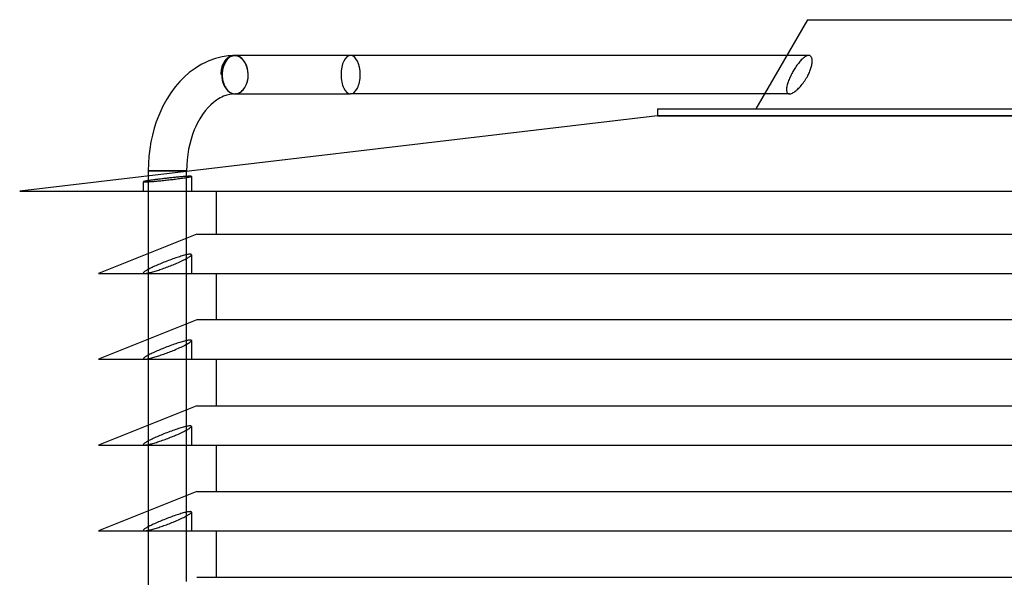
# Model space of a CAD drawing. Header units: millimetres. Extents: x -213 to 205, y -229 to 0.
# Tile 2 of 3: x -205 to 0, y -116 to 0. Entities that reach past the tile are written whole.
import ezdxf

# ---------------------------------------------------------------- set-up
doc = ezdxf.new("R2010")
doc.units = ezdxf.units.MM
doc.layers.add('HIDDEN', color=7, linetype='Continuous')
doc.layers.add('THICK', color=7, linetype='Continuous')

msp = doc.modelspace()

# ---------------------------------------------------------------- linework, layer by layer
at = {"layer": 'HIDDEN'}
for p, q in [((-161.9, -8.13), (-162.02, -8.25)), ((-161.78, -8.02), (-161.9, -8.13)), ((-161.9, -8.25), (-161.78, -8.13)), ((-161.66, -7.93), (-161.78, -8.02)), ((-161.78, -8.13), (-161.66, -8.03)), ((-161.59, -8.08), (-161.72, -8.21)), ((-161.54, -7.84), (-161.66, -7.93)), ((-161.66, -8.03), (-161.54, -7.93)), ((-161.44, -7.95), (-161.59, -8.08)), ((-161.42, -7.76), (-161.54, -7.84)), ((-161.54, -7.93), (-161.42, -7.84)), ((-161.29, -7.83), (-161.44, -7.95)), ((-161.29, -7.69), (-161.42, -7.76)), ((-161.42, -7.84), (-161.29, -7.76)), ((-161.15, -7.63), (-161.29, -7.69)), ((-161.29, -7.76), (-161.16, -7.69)), ((-161.18, -7.76), (-161.29, -7.83)), ((-161.07, -7.7), (-161.18, -7.76)), ((-161.16, -7.69), (-161.02, -7.63)), ((-161.01, -7.57), (-161.15, -7.63)), ((-160.96, -7.65), (-161.07, -7.7)), ((-161.02, -7.63), (-160.88, -7.57)), ((-160.87, -7.53), (-161.01, -7.57)), ((-160.84, -7.6), (-160.96, -7.65)), ((-160.88, -7.57), (-160.74, -7.53)), ((-160.73, -7.5), (-160.87, -7.53)), ((-160.71, -7.56), (-160.84, -7.6)), ((-160.74, -7.53), (-160.59, -7.5)), ((-160.59, -7.48), (-160.73, -7.5)), ((-160.59, -7.52), (-160.71, -7.56)), ((-160.45, -7.46), (-160.59, -7.48)), ((-160.59, -7.5), (-160.45, -7.48)), ((-160.47, -7.49), (-160.59, -7.52)), ((-160.34, -7.48), (-160.47, -7.49)), ((-160.45, -7.48), (-160.31, -7.46)), ((-160.44, -7.46), (-160.45, -7.46)), ((-160.43, -7.46), (-160.44, -7.46)), ((-160.42, -7.46), (-160.43, -7.46)), ((-160.41, -7.46), (-160.42, -7.46)), ((-160.4, -7.46), (-160.41, -7.46)), ((-160.39, -7.46), (-160.4, -7.46)), ((-160.22, -7.46), (-160.34, -7.48)), ((-160.3, -7.46), (-160.31, -7.46)), ((-160.31, -7.46), (-160.31, -7.46)), ((-160.31, -7.46), (-160.3, -7.46)), ((-160.29, -7.46), (-160.3, -7.46)), ((-160.3, -7.46), (-160.3, -7.46)), ((-160.3, -7.46), (-160.3, -7.46)), ((-160.3, -7.46), (-160.28, -7.46)), ((-160.28, -7.46), (-160.29, -7.46)), ((-160.29, -7.46), (-160.29, -7.46)), ((-160.29, -7.46), (-160.29, -7.46)), ((-160.27, -7.46), (-160.28, -7.46)), ((-160.28, -7.46), (-160.28, -7.46)), ((-160.28, -7.46), (-160.28, -7.46)), ((-160.28, -7.46), (-160.27, -7.46)), ((-160.26, -7.46), (-160.27, -7.46)), ((-160.27, -7.46), (-160.27, -7.46)), ((-160.27, -7.46), (-160.27, -7.46)), ((-160.27, -7.46), (-160.27, -7.46)), ((-160.27, -7.46), (-160.25, -7.46)), ((-160.25, -7.46), (-160.26, -7.46)), ((-160.26, -7.46), (-160.26, -7.46)), ((-160.26, -7.46), (-160.26, -7.46)), ((-160.24, -7.46), (-160.25, -7.46)), ((-160.25, -7.46), (-160.25, -7.46)), ((-160.25, -7.46), (-160.25, -7.46)), ((-160.25, -7.46), (-160.25, -7.46)), ((-160.25, -7.46), (-160.25, -7.46)), ((-160.25, -7.46), (-160.24, -7.46)), ((-160.25, -7.46), (-160.25, -7.46)), ((-160.25, -7.46), (-160.25, -7.46)), ((-160.25, -7.46), (-160.25, -7.46)), ((-160.25, -7.46), (-160.24, -7.46)), ((-160.24, -7.46), (-160.24, -7.46)), ((-160.24, -7.46), (-160.24, -7.46)), ((-160.24, -7.46), (-160.24, -7.46)), ((-160.24, -7.46), (-160.23, -7.46)), ((-160.24, -7.46), (-160.24, -7.46)), ((-160.24, -7.46), (-160.24, -7.46)), ((-160.24, -7.46), (-160.24, -7.46)), ((-160.24, -7.46), (-160.24, -7.46)), ((-160.24, -7.46), (-160.24, -7.46)), ((-160.24, -7.46), (-160.24, -7.46)), ((-160.23, -7.46), (-160.21, -7.46)), ((-160.1, -7.46), (-160.22, -7.46)), ((-160.21, -7.46), (-160.2, -7.46)), ((-160.2, -7.46), (-160.19, -7.46)), ((-160.19, -7.46), (-160.18, -7.46)), ((-160.18, -7.46), (-160.17, -7.46)), ((-160.17, -7.46), (-160.15, -7.46)), ((-160.15, -7.46), (-160.14, -7.46)), ((-160.14, -7.46), (-160.14, -7.46)), ((-160.14, -7.46), (-160.14, -7.46)), ((-160.14, -7.46), (-160.14, -7.46)), ((-160.14, -7.46), (-160.13, -7.46)), ((-160.13, -7.46), (-160.14, -7.46)), ((-160.14, -7.46), (-160.14, -7.46)), ((-160.13, -7.46), (-160.13, -7.46)), ((-160.13, -7.46), (-160.12, -7.46)), ((-160.13, -7.46), (-160.13, -7.46)), ((-160.13, -7.46), (-160.13, -7.46)), ((-160.12, -7.46), (-160.13, -7.46)), ((-160.13, -7.46), (-160.13, -7.46)), ((-160.12, -7.46), (-160.12, -7.46)), ((-160.12, -7.46), (-160.12, -7.46)), ((-160.12, -7.46), (-160.12, -7.46)), ((-160.12, -7.46), (-160.11, -7.46)), ((-160.11, -7.46), (-160.12, -7.46)), ((-160.11, -7.46), (-160.11, -7.46)), ((-160.11, -7.46), (-160.11, -7.46)), ((-160.11, -7.46), (-160.11, -7.46)), ((-160.11, -7.46), (-160.1, -7.46)), ((-160.11, -7.46), (-160.11, -7.46)), ((-40.72, -7.46), (-45.31, -7.46)), ((-41.96, -8.11), (-42.11, -8.25)), ((-41.81, -7.98), (-41.96, -8.11)), ((-41.66, -7.86), (-41.81, -7.98)), ((-41.51, -7.75), (-41.66, -7.86)), ((-41.37, -7.66), (-41.51, -7.75)), ((-41.22, -7.59), (-41.37, -7.66)), ((-41.09, -7.53), (-41.22, -7.59)), ((-40.96, -7.49), (-41.09, -7.53)), ((-40.84, -7.47), (-40.96, -7.49)), ((-40.72, -7.46), (-40.84, -7.47)), ((-40.62, -7.47), (-40.72, -7.46)), ((-40.52, -7.49), (-40.62, -7.47)), ((-40.43, -7.53), (-40.52, -7.49)), ((-40.34, -7.59), (-40.43, -7.53)), ((-40.26, -7.66), (-40.34, -7.59)), ((-40.19, -7.75), (-40.26, -7.66)), ((-40.13, -7.85), (-40.19, -7.75)), ((-40.09, -7.97), (-40.13, -7.85)), ((-40.05, -8.09), (-40.09, -7.97)), ((-40.02, -8.23), (-40.05, -8.09)), ((-162.98, -10.18), (-163.01, -10.37)), ((-162.93, -9.99), (-162.98, -10.18)), ((-162.95, -10.38), (-162.9, -10.19)), ((-162.88, -9.8), (-162.93, -9.99)), ((-162.9, -10.19), (-162.85, -9.99)), ((-162.82, -9.61), (-162.88, -9.8)), ((-162.85, -9.99), (-162.79, -9.8)), ((-162.75, -9.43), (-162.82, -9.61)), ((-162.79, -9.8), (-162.73, -9.62)), ((-162.68, -9.26), (-162.75, -9.43)), ((-162.7, -10.21), (-162.75, -10.46)), ((-162.73, -9.62), (-162.66, -9.44)), ((-162.64, -9.97), (-162.7, -10.21)), ((-162.6, -9.1), (-162.68, -9.26)), ((-162.66, -9.44), (-162.58, -9.27)), ((-162.58, -9.74), (-162.64, -9.97)), ((-162.52, -8.95), (-162.6, -9.1)), ((-162.58, -9.27), (-162.5, -9.11)), ((-162.5, -9.53), (-162.58, -9.74)), ((-162.44, -8.8), (-162.52, -8.95)), ((-162.5, -9.11), (-162.42, -8.96)), ((-162.42, -9.31), (-162.5, -9.53)), ((-162.34, -8.65), (-162.44, -8.8)), ((-162.42, -8.96), (-162.33, -8.8)), ((-162.32, -9.1), (-162.42, -9.31)), ((-162.24, -8.51), (-162.34, -8.65)), ((-162.33, -8.8), (-162.23, -8.66)), ((-162.22, -8.9), (-162.32, -9.1)), ((-162.13, -8.37), (-162.24, -8.51)), ((-162.23, -8.66), (-162.13, -8.51)), ((-162.1, -8.71), (-162.22, -8.9)), ((-162.02, -8.25), (-162.13, -8.37)), ((-162.13, -8.51), (-162.01, -8.38)), ((-161.98, -8.53), (-162.1, -8.71)), ((-162.01, -8.38), (-161.9, -8.25)), ((-161.85, -8.36), (-161.98, -8.53)), ((-161.72, -8.21), (-161.85, -8.36)), ((-43.61, -10.15), (-43.74, -10.37)), ((-43.46, -9.93), (-43.61, -10.15)), ((-43.32, -9.71), (-43.46, -9.93)), ((-43.17, -9.5), (-43.32, -9.71)), ((-43.02, -9.3), (-43.17, -9.5)), ((-42.87, -9.1), (-43.02, -9.3)), ((-42.72, -8.91), (-42.87, -9.1)), ((-42.56, -8.73), (-42.72, -8.91)), ((-42.41, -8.56), (-42.56, -8.73)), ((-42.26, -8.4), (-42.41, -8.56)), ((-42.11, -8.25), (-42.26, -8.4)), ((-40.33, -10.31), (-40.25, -10.09)), ((-40.25, -10.09), (-40.19, -9.87)), ((-40.19, -9.87), (-40.13, -9.66)), ((-40.13, -9.66), (-40.09, -9.45)), ((-40.09, -9.45), (-40.05, -9.25)), ((-40.05, -9.25), (-40.02, -9.06)), ((-40, -8.38), (-40.02, -8.23)), ((-40.02, -9.06), (-40, -8.88)), ((-39.99, -8.54), (-40, -8.38)), ((-40, -8.88), (-39.99, -8.7)), ((-39.99, -8.7), (-39.99, -8.54)), ((-163.08, -10.96), (-163.09, -11.16)), ((-163.09, -11.16), (-163.09, -11.36)), ((-163.09, -11.36), (-163.07, -11.37)), ((-163.07, -10.75), (-163.08, -10.96)), ((-163.04, -10.56), (-163.07, -10.75)), ((-163.07, -11.37), (-163.06, -11.17)), ((-163.06, -11.17), (-163.04, -10.96)), ((-163.01, -10.37), (-163.04, -10.56)), ((-163.04, -10.96), (-163.01, -10.76)), ((-163.01, -10.76), (-162.98, -10.57)), ((-162.98, -10.57), (-162.95, -10.38)), ((-162.83, -11.22), (-162.84, -11.46)), ((-162.84, -11.46), (-162.83, -11.7)), ((-162.82, -10.96), (-162.83, -11.22)), ((-162.83, -11.7), (-162.82, -11.96)), ((-162.79, -10.71), (-162.82, -10.96)), ((-162.82, -11.96), (-162.79, -12.21)), ((-162.75, -10.46), (-162.79, -10.71)), ((-162.79, -12.21), (-162.75, -12.46)), ((-44.7, -12.2), (-44.81, -12.45)), ((-44.59, -11.96), (-44.7, -12.2)), ((-44.47, -11.71), (-44.59, -11.96)), ((-44.35, -11.46), (-44.47, -11.71)), ((-44.24, -11.24), (-44.35, -11.46)), ((-44.12, -11.03), (-44.24, -11.24)), ((-44, -10.81), (-44.12, -11.03)), ((-43.88, -10.59), (-44, -10.81)), ((-43.74, -10.37), (-43.88, -10.59)), ((-41.39, -12.47), (-41.23, -12.21)), ((-41.23, -12.21), (-41.08, -11.96)), ((-41.08, -11.96), (-40.94, -11.71)), ((-40.94, -11.71), (-40.81, -11.46)), ((-40.81, -11.45), (-40.8, -11.44)), ((-40.81, -11.46), (-40.81, -11.45)), ((-40.81, -11.45), (-40.81, -11.45)), ((-40.8, -11.43), (-40.79, -11.42)), ((-40.8, -11.44), (-40.8, -11.43)), ((-40.8, -11.43), (-40.8, -11.43)), ((-40.79, -11.42), (-40.69, -11.2)), ((-40.69, -11.2), (-40.59, -10.98)), ((-40.59, -10.98), (-40.5, -10.76)), ((-40.5, -10.76), (-40.41, -10.53)), ((-40.41, -10.53), (-40.33, -10.31)), ((-162.75, -12.46), (-162.7, -12.71)), ((-162.7, -12.71), (-162.64, -12.95)), ((-162.64, -12.95), (-162.58, -13.18)), ((-162.58, -13.18), (-162.5, -13.39)), ((-162.5, -13.39), (-162.42, -13.61)), ((-162.42, -13.61), (-162.32, -13.82)), ((-162.32, -13.82), (-162.22, -14.02)), ((-162.22, -14.02), (-162.1, -14.21)), ((-162.1, -14.21), (-161.98, -14.39)), ((-45.32, -14.2), (-45.34, -14.38)), ((-45.29, -14.01), (-45.32, -14.2)), ((-45.25, -13.82), (-45.29, -14.01)), ((-45.2, -13.61), (-45.25, -13.82)), ((-45.14, -13.39), (-45.2, -13.61)), ((-45.07, -13.17), (-45.14, -13.39)), ((-44.99, -12.93), (-45.07, -13.17)), ((-44.9, -12.69), (-44.99, -12.93)), ((-44.81, -12.45), (-44.9, -12.69)), ((-43.01, -14.47), (-42.82, -14.29)), ((-42.82, -14.29), (-42.64, -14.1)), ((-42.64, -14.1), (-42.45, -13.89)), ((-42.45, -13.89), (-42.26, -13.68)), ((-42.26, -13.68), (-42.08, -13.45)), ((-42.08, -13.45), (-41.9, -13.21)), ((-41.9, -13.21), (-41.72, -12.97)), ((-41.72, -12.97), (-41.55, -12.72)), ((-41.55, -12.72), (-41.39, -12.47)), ((-161.98, -14.39), (-161.85, -14.56)), ((-161.85, -14.56), (-161.72, -14.71)), ((-161.72, -14.71), (-161.59, -14.84)), ((-161.59, -14.84), (-161.44, -14.97)), ((-161.44, -14.97), (-161.29, -15.09)), ((-161.29, -15.09), (-161.18, -15.16)), ((-161.18, -15.16), (-161.07, -15.22)), ((-161.07, -15.22), (-160.96, -15.27)), ((-160.96, -15.27), (-160.84, -15.32)), ((-160.84, -15.32), (-160.71, -15.36)), ((-160.71, -15.36), (-160.59, -15.4)), ((-160.59, -15.4), (-160.47, -15.43)), ((-160.47, -15.43), (-160.34, -15.44)), ((-160.34, -15.44), (-160.22, -15.46)), ((-160.22, -15.46), (-160.1, -15.46)), ((-160.11, -15.46), (-160.12, -15.46)), ((-160.1, -15.46), (-160.11, -15.46)), ((-160.11, -15.46), (-160.11, -15.46)), ((-160.11, -15.46), (-160.11, -15.46)), ((-160.11, -15.46), (-160.11, -15.46)), ((-160.11, -15.46), (-160.11, -15.46)), ((-44.73, -15.46), (-49.93, -15.46)), ((-45.34, -14.38), (-45.35, -14.55)), ((-45.35, -14.55), (-45.35, -14.71)), ((-45.35, -14.71), (-45.33, -14.86)), ((-45.33, -14.86), (-45.3, -14.99)), ((-45.3, -14.99), (-45.26, -15.12)), ((-45.26, -15.12), (-45.2, -15.22)), ((-45.2, -15.22), (-45.14, -15.31)), ((-45.14, -15.31), (-45.05, -15.37)), ((-45.05, -15.37), (-44.96, -15.42)), ((-44.96, -15.42), (-44.85, -15.45)), ((-44.85, -15.45), (-44.73, -15.46)), ((-44.73, -15.46), (-44.6, -15.45)), ((-44.6, -15.45), (-44.45, -15.42)), ((-44.45, -15.42), (-44.3, -15.37)), ((-44.3, -15.37), (-44.13, -15.29)), ((-44.13, -15.29), (-43.95, -15.2)), ((-43.95, -15.2), (-43.77, -15.09)), ((-43.77, -15.09), (-43.58, -14.95)), ((-43.58, -14.95), (-43.39, -14.81)), ((-43.39, -14.81), (-43.2, -14.64)), ((-43.2, -14.64), (-43.01, -14.47)), ((72.22, -20.01), (-72.22, -20.01)), ((-171.42, -31.46), (-178.25, -31.46)), ((-178.25, -32.58), (-178.25, -35.75)), ((-171.97, -32.79), (-172.17, -32.81)), ((-171.76, -32.77), (-171.97, -32.79)), ((-171.57, -32.75), (-171.76, -32.77)), ((-171.37, -32.74), (-171.57, -32.75)), ((-170.25, -31.46), (-171.42, -31.46)), ((-171.18, -32.72), (-171.37, -32.74)), ((-170.99, -32.7), (-171.18, -32.72)), ((-170.81, -32.69), (-170.99, -32.7)), ((-170.64, -32.68), (-170.81, -32.69)), ((-170.48, -32.66), (-170.64, -32.68)), ((-170.32, -32.65), (-170.48, -32.66)), ((-170.18, -32.64), (-170.32, -32.65)), ((-170.25, -35.75), (-170.25, -31.63)), ((-170.04, -32.64), (-170.18, -32.64)), ((-169.91, -32.63), (-170.04, -32.64)), ((-169.97, -32.83), (-169.81, -32.8)), ((-169.8, -32.62), (-169.91, -32.63)), ((-169.81, -32.8), (-169.67, -32.77)), ((-169.7, -32.62), (-169.8, -32.62)), ((-169.61, -32.62), (-169.7, -32.62)), ((-169.67, -32.77), (-169.54, -32.75)), ((-169.52, -32.62), (-169.61, -32.62)), ((-169.54, -32.75), (-169.44, -32.72)), ((-169.45, -32.62), (-169.52, -32.62)), ((-169.39, -32.62), (-169.45, -32.62)), ((-169.44, -32.72), (-169.36, -32.7)), ((-169.34, -32.62), (-169.39, -32.62)), ((-169.36, -32.7), (-169.3, -32.68)), ((-169.3, -32.63), (-169.34, -32.62)), ((-169.27, -32.63), (-169.3, -32.63)), ((-169.3, -32.68), (-169.26, -32.66)), ((-169.26, -32.64), (-169.27, -32.63)), ((-169.25, -32.65), (-169.26, -32.64)), ((-169.26, -32.66), (-169.25, -32.65)), ((-169.25, -32.65), (-169.25, -35.75)), ((-179.24, -33.76), (-179.25, -33.77)), ((-179.25, -33.77), (-179.24, -33.78)), ((-179.25, -35.75), (-179.25, -33.77)), ((-179.23, -33.75), (-179.24, -33.76)), ((-179.24, -33.78), (-179.22, -33.79)), ((-179.2, -33.74), (-179.23, -33.75)), ((-179.22, -33.79), (-179.18, -33.8)), ((-179.16, -33.73), (-179.2, -33.74)), ((-179.18, -33.8), (-179.12, -33.8)), ((-179.1, -33.71), (-179.16, -33.73)), ((-179.12, -33.8), (-179.05, -33.8)), ((-179.04, -33.7), (-179.1, -33.71)), ((-179.05, -33.8), (-178.97, -33.8)), ((-178.97, -33.68), (-179.04, -33.7)), ((-178.88, -33.66), (-178.97, -33.68)), ((-178.97, -33.8), (-178.87, -33.8)), ((-178.79, -33.65), (-178.88, -33.66)), ((-178.87, -33.8), (-178.76, -33.8)), ((-178.69, -33.63), (-178.79, -33.65)), ((-178.76, -33.8), (-178.63, -33.79)), ((-178.58, -33.61), (-178.69, -33.63)), ((-178.63, -33.79), (-178.48, -33.79)), ((-178.46, -33.59), (-178.58, -33.61)), ((-178.48, -33.79), (-178.32, -33.78)), ((-178.33, -33.57), (-178.46, -33.59)), ((-178.19, -33.54), (-178.33, -33.57)), ((-178.32, -33.78), (-178.15, -33.77)), ((-178.03, -33.52), (-178.19, -33.54)), ((-178.15, -33.77), (-177.96, -33.75)), ((-177.87, -33.49), (-178.03, -33.52)), ((-177.96, -33.75), (-177.76, -33.74)), ((-177.7, -33.47), (-177.87, -33.49)), ((-177.76, -33.74), (-177.55, -33.72)), ((-177.52, -33.44), (-177.7, -33.47)), ((-177.55, -33.72), (-177.33, -33.71)), ((-177.34, -33.42), (-177.52, -33.44)), ((-177.14, -33.39), (-177.34, -33.42)), ((-177.33, -33.71), (-177.1, -33.69)), ((-176.94, -33.36), (-177.14, -33.39)), ((-177.1, -33.69), (-176.87, -33.67)), ((-176.74, -33.33), (-176.94, -33.36)), ((-176.87, -33.67), (-176.63, -33.64)), ((-176.53, -33.31), (-176.74, -33.33)), ((-176.63, -33.64), (-176.39, -33.62)), ((-176.32, -33.28), (-176.53, -33.31)), ((-176.39, -33.62), (-176.14, -33.6)), ((-176.1, -33.25), (-176.32, -33.28)), ((-176.14, -33.6), (-175.88, -33.57)), ((-175.88, -33.22), (-176.1, -33.25)), ((-175.66, -33.2), (-175.88, -33.22)), ((-175.88, -33.57), (-175.61, -33.55)), ((-175.44, -33.17), (-175.66, -33.2)), ((-175.61, -33.55), (-175.33, -33.52)), ((-175.21, -33.14), (-175.44, -33.17)), ((-175.33, -33.52), (-175.05, -33.49)), ((-174.98, -33.11), (-175.21, -33.14)), ((-175.05, -33.49), (-174.77, -33.46)), ((-174.75, -33.09), (-174.98, -33.11)), ((-174.77, -33.46), (-174.48, -33.43)), ((-174.51, -33.06), (-174.75, -33.09)), ((-174.27, -33.03), (-174.51, -33.06)), ((-174.48, -33.43), (-174.2, -33.4)), ((-174.02, -33), (-174.27, -33.03)), ((-174.2, -33.4), (-173.91, -33.36)), ((-173.78, -32.98), (-174.02, -33)), ((-173.91, -33.36), (-173.63, -33.33)), ((-173.54, -32.95), (-173.78, -32.98)), ((-173.63, -33.33), (-173.35, -33.3)), ((-173.3, -32.93), (-173.54, -32.95)), ((-173.35, -33.3), (-173.07, -33.27)), ((-173.07, -32.9), (-173.3, -32.93)), ((-172.84, -32.88), (-173.07, -32.9)), ((-173.07, -33.27), (-172.81, -33.23)), ((-172.61, -32.85), (-172.84, -32.88)), ((-172.81, -33.23), (-172.55, -33.2)), ((-172.39, -32.83), (-172.61, -32.85)), ((-172.55, -33.2), (-172.24, -33.16)), ((-172.17, -32.81), (-172.39, -32.83)), ((-172.24, -33.16), (-171.94, -33.12)), ((-171.94, -33.12), (-171.65, -33.08)), ((-171.65, -33.08), (-171.36, -33.04)), ((-171.36, -33.04), (-171.09, -33)), ((-171.09, -33), (-170.83, -32.97)), ((-170.83, -32.97), (-170.58, -32.93)), ((-170.58, -32.93), (-170.36, -32.89)), ((-170.36, -32.89), (-170.15, -32.86)), ((-170.15, -32.86), (-169.97, -32.83)), ((-170.25, -52.89), (-170.25, -45.55)), ((-178.25, -48.75), (-178.25, -52.89)), ((-170.93, -49.15), (-171.17, -49.22)), ((-170.69, -49.09), (-170.93, -49.15)), ((-170.47, -49.03), (-170.69, -49.09)), ((-170.26, -48.98), (-170.47, -49.03)), ((-170.07, -48.95), (-170.26, -48.98)), ((-169.9, -48.92), (-170.07, -48.95)), ((-169.75, -48.89), (-169.9, -48.92)), ((-169.62, -48.88), (-169.75, -48.89)), ((-169.51, -48.88), (-169.62, -48.88)), ((-169.42, -48.88), (-169.51, -48.88)), ((-169.45, -49.24), (-169.36, -49.16)), ((-169.35, -48.89), (-169.42, -48.88)), ((-169.36, -49.16), (-169.3, -49.09)), ((-169.29, -48.91), (-169.35, -48.89)), ((-169.3, -49.09), (-169.26, -49.03)), ((-169.26, -48.94), (-169.29, -48.91)), ((-169.25, -48.98), (-169.26, -48.94)), ((-169.26, -49.03), (-169.25, -48.98)), ((-169.25, -48.98), (-169.25, -52.89)), ((-176.39, -51.14), (-176.66, -51.26)), ((-176.11, -51.02), (-176.39, -51.14)), ((-175.83, -50.91), (-176.11, -51.02)), ((-175.55, -50.79), (-175.83, -50.91)), ((-175.26, -50.67), (-175.55, -50.79)), ((-174.97, -50.55), (-175.26, -50.67)), ((-174.66, -50.43), (-174.97, -50.55)), ((-174.35, -50.31), (-174.66, -50.43)), ((-174.04, -50.19), (-174.35, -50.31)), ((-173.73, -50.08), (-174.04, -50.19)), ((-173.42, -49.96), (-173.73, -50.08)), ((-173.59, -51.27), (-173.32, -51.17)), ((-173.11, -49.85), (-173.42, -49.96)), ((-173.32, -51.17), (-173.05, -51.06)), ((-172.81, -49.75), (-173.11, -49.85)), ((-173.05, -51.06), (-172.8, -50.95)), ((-172.52, -49.64), (-172.81, -49.75)), ((-172.8, -50.95), (-172.55, -50.85)), ((-172.55, -50.85), (-172.25, -50.72)), ((-172.23, -49.55), (-172.52, -49.64)), ((-172.25, -50.72), (-171.96, -50.59)), ((-171.96, -49.46), (-172.23, -49.55)), ((-171.69, -49.38), (-171.96, -49.46)), ((-171.96, -50.59), (-171.67, -50.46)), ((-171.43, -49.3), (-171.69, -49.38)), ((-171.67, -50.46), (-171.38, -50.33)), ((-171.17, -49.22), (-171.43, -49.3)), ((-171.38, -50.33), (-171.11, -50.2)), ((-171.11, -50.2), (-170.86, -50.07)), ((-170.86, -50.07), (-170.61, -49.95)), ((-170.61, -49.95), (-170.39, -49.83)), ((-170.39, -49.83), (-170.18, -49.71)), ((-170.18, -49.71), (-169.99, -49.61)), ((-169.99, -49.61), (-169.83, -49.5)), ((-169.83, -49.5), (-169.68, -49.41)), ((-169.68, -49.41), (-169.56, -49.32)), ((-169.56, -49.32), (-169.45, -49.24)), ((-179.24, -52.73), (-179.25, -52.78)), ((-179.25, -52.78), (-179.24, -52.81)), ((-179.25, -52.89), (-179.25, -52.78)), ((-179.21, -52.68), (-179.24, -52.73)), ((-179.24, -52.81), (-179.22, -52.84)), ((-179.22, -52.84), (-179.17, -52.86)), ((-179.15, -52.62), (-179.21, -52.68)), ((-179.17, -52.86), (-179.12, -52.87)), ((-179.08, -52.56), (-179.15, -52.62)), ((-179.12, -52.87), (-179.04, -52.87)), ((-178.99, -52.48), (-179.08, -52.56)), ((-179.04, -52.87), (-178.95, -52.88)), ((-178.88, -52.41), (-178.99, -52.48)), ((-178.95, -52.88), (-178.85, -52.87)), ((-178.75, -52.33), (-178.88, -52.41)), ((-178.85, -52.87), (-178.73, -52.86)), ((-178.61, -52.24), (-178.75, -52.33)), ((-178.73, -52.86), (-178.59, -52.84)), ((-178.46, -52.15), (-178.61, -52.24)), ((-178.59, -52.84), (-178.44, -52.81)), ((-178.28, -52.05), (-178.46, -52.15)), ((-178.44, -52.81), (-178.28, -52.78)), ((-178.09, -51.95), (-178.28, -52.05)), ((-178.28, -52.78), (-178.09, -52.74)), ((-177.88, -51.84), (-178.09, -51.95)), ((-178.09, -52.74), (-177.9, -52.7)), ((-177.9, -52.7), (-177.7, -52.65)), ((-177.66, -51.73), (-177.88, -51.84)), ((-177.7, -52.65), (-177.48, -52.59)), ((-177.43, -51.62), (-177.66, -51.73)), ((-177.48, -52.59), (-177.26, -52.53)), ((-177.18, -51.5), (-177.43, -51.62)), ((-177.26, -52.53), (-177.02, -52.46)), ((-176.92, -51.38), (-177.18, -51.5)), ((-177.02, -52.46), (-176.79, -52.39)), ((-176.66, -51.26), (-176.92, -51.38)), ((-176.79, -52.39), (-176.55, -52.32)), ((-176.55, -52.32), (-176.3, -52.24)), ((-176.3, -52.24), (-176.05, -52.16)), ((-176.05, -52.16), (-175.79, -52.08)), ((-175.79, -52.08), (-175.52, -51.99)), ((-175.52, -51.99), (-175.25, -51.89)), ((-175.25, -51.89), (-174.98, -51.8)), ((-174.98, -51.8), (-174.7, -51.7)), ((-174.7, -51.7), (-174.42, -51.59)), ((-174.42, -51.59), (-174.14, -51.49)), ((-174.14, -51.49), (-173.86, -51.38)), ((-173.86, -51.38), (-173.59, -51.27)), ((-170.25, -70.76), (-170.25, -63.42)), ((-178.25, -66.62), (-178.25, -70.76)), ((-172.81, -67.62), (-173.11, -67.73)), ((-172.52, -67.52), (-172.81, -67.62)), ((-172.23, -67.42), (-172.52, -67.52)), ((-171.96, -67.33), (-172.23, -67.42)), ((-171.69, -67.25), (-171.96, -67.33)), ((-171.43, -67.17), (-171.69, -67.25)), ((-171.17, -67.1), (-171.43, -67.17)), ((-170.93, -67.03), (-171.17, -67.1)), ((-170.69, -66.96), (-170.93, -67.03)), ((-170.47, -66.91), (-170.69, -66.96)), ((-170.26, -66.86), (-170.47, -66.91)), ((-170.39, -67.7), (-170.18, -67.59)), ((-170.07, -66.82), (-170.26, -66.86)), ((-170.18, -67.59), (-169.99, -67.48)), ((-169.9, -66.79), (-170.07, -66.82)), ((-169.99, -67.48), (-169.83, -67.38)), ((-169.75, -66.77), (-169.9, -66.79)), ((-169.83, -67.38), (-169.68, -67.29)), ((-169.62, -66.76), (-169.75, -66.77)), ((-169.68, -67.29), (-169.56, -67.2)), ((-169.51, -66.75), (-169.62, -66.76)), ((-169.56, -67.2), (-169.45, -67.11)), ((-169.42, -66.75), (-169.51, -66.75)), ((-169.45, -67.11), (-169.36, -67.04)), ((-169.35, -66.77), (-169.42, -66.75)), ((-169.36, -67.04), (-169.3, -66.97)), ((-169.29, -66.79), (-169.35, -66.77)), ((-169.3, -66.97), (-169.26, -66.91)), ((-169.26, -66.82), (-169.29, -66.79)), ((-169.25, -66.86), (-169.26, -66.82)), ((-169.26, -66.91), (-169.25, -66.86)), ((-169.25, -66.86), (-169.25, -70.76)), ((-177.66, -69.61), (-177.88, -69.72)), ((-177.43, -69.49), (-177.66, -69.61)), ((-177.18, -69.38), (-177.43, -69.49)), ((-176.92, -69.26), (-177.18, -69.38)), ((-176.66, -69.14), (-176.92, -69.26)), ((-176.39, -69.02), (-176.66, -69.14)), ((-176.11, -68.9), (-176.39, -69.02)), ((-175.83, -68.78), (-176.11, -68.9)), ((-175.55, -68.66), (-175.83, -68.78)), ((-175.26, -68.55), (-175.55, -68.66)), ((-174.97, -68.43), (-175.26, -68.55)), ((-175.25, -69.77), (-174.98, -69.67)), ((-174.98, -69.67), (-174.7, -69.57)), ((-174.66, -68.31), (-174.97, -68.43)), ((-174.7, -69.57), (-174.42, -69.47)), ((-174.35, -68.19), (-174.66, -68.31)), ((-174.42, -69.47), (-174.14, -69.36)), ((-174.04, -68.07), (-174.35, -68.19)), ((-174.14, -69.36), (-173.86, -69.26)), ((-173.73, -67.95), (-174.04, -68.07)), ((-173.86, -69.26), (-173.59, -69.15)), ((-173.42, -67.84), (-173.73, -67.95)), ((-173.59, -69.15), (-173.32, -69.04)), ((-173.11, -67.73), (-173.42, -67.84)), ((-173.32, -69.04), (-173.05, -68.93)), ((-173.05, -68.93), (-172.8, -68.83)), ((-172.8, -68.83), (-172.55, -68.72)), ((-172.55, -68.72), (-172.25, -68.6)), ((-172.25, -68.6), (-171.96, -68.47)), ((-171.96, -68.47), (-171.67, -68.33)), ((-171.67, -68.33), (-171.38, -68.2)), ((-171.38, -68.2), (-171.11, -68.07)), ((-171.11, -68.07), (-170.86, -67.95)), ((-170.86, -67.95), (-170.61, -67.82)), ((-170.61, -67.82), (-170.39, -67.7)), ((-179.24, -70.61), (-179.25, -70.65)), ((-179.25, -70.65), (-179.24, -70.68)), ((-179.25, -70.76), (-179.25, -70.65)), ((-179.21, -70.56), (-179.24, -70.61)), ((-179.24, -70.68), (-179.22, -70.71)), ((-179.22, -70.71), (-179.17, -70.73)), ((-179.15, -70.5), (-179.21, -70.56)), ((-179.17, -70.73), (-179.12, -70.74)), ((-179.08, -70.43), (-179.15, -70.5)), ((-179.12, -70.74), (-179.04, -70.75)), ((-178.99, -70.36), (-179.08, -70.43)), ((-179.04, -70.75), (-178.95, -70.75)), ((-178.88, -70.28), (-178.99, -70.36)), ((-178.95, -70.75), (-178.85, -70.74)), ((-178.75, -70.2), (-178.88, -70.28)), ((-178.85, -70.74), (-178.73, -70.73)), ((-178.61, -70.12), (-178.75, -70.2)), ((-178.73, -70.73), (-178.59, -70.71)), ((-178.46, -70.02), (-178.61, -70.12)), ((-178.59, -70.71), (-178.44, -70.69)), ((-178.28, -69.93), (-178.46, -70.02)), ((-178.44, -70.69), (-178.28, -70.65)), ((-178.09, -69.83), (-178.28, -69.93)), ((-178.28, -70.65), (-178.09, -70.62)), ((-177.88, -69.72), (-178.09, -69.83)), ((-178.09, -70.62), (-177.9, -70.57)), ((-177.9, -70.57), (-177.7, -70.52)), ((-177.7, -70.52), (-177.48, -70.46)), ((-177.48, -70.46), (-177.26, -70.4)), ((-177.26, -70.4), (-177.02, -70.34)), ((-177.02, -70.34), (-176.79, -70.27)), ((-176.79, -70.27), (-176.55, -70.19)), ((-176.55, -70.19), (-176.3, -70.12)), ((-176.3, -70.12), (-176.05, -70.04)), ((-176.05, -70.04), (-175.79, -69.95)), ((-175.79, -69.95), (-175.52, -69.86)), ((-175.52, -69.86), (-175.25, -69.77)), ((-170.25, -88.64), (-170.25, -81.3)), ((-178.25, -84.5), (-178.25, -88.64)), ((-174.35, -86.06), (-174.66, -86.18)), ((-174.04, -85.94), (-174.35, -86.06)), ((-173.73, -85.83), (-174.04, -85.94)), ((-173.42, -85.71), (-173.73, -85.83)), ((-173.11, -85.6), (-173.42, -85.71)), ((-172.81, -85.5), (-173.11, -85.6)), ((-172.52, -85.39), (-172.81, -85.5)), ((-172.23, -85.3), (-172.52, -85.39)), ((-171.96, -85.21), (-172.23, -85.3)), ((-171.69, -85.13), (-171.96, -85.21)), ((-171.43, -85.05), (-171.69, -85.13)), ((-171.67, -86.21), (-171.38, -86.08)), ((-171.17, -84.97), (-171.43, -85.05)), ((-171.38, -86.08), (-171.11, -85.95)), ((-170.93, -84.9), (-171.17, -84.97)), ((-171.11, -85.95), (-170.86, -85.82)), ((-170.69, -84.84), (-170.93, -84.9)), ((-170.86, -85.82), (-170.61, -85.7)), ((-170.47, -84.78), (-170.69, -84.84)), ((-170.61, -85.7), (-170.39, -85.58)), ((-170.26, -84.73), (-170.47, -84.78)), ((-170.39, -85.58), (-170.18, -85.46)), ((-170.07, -84.7), (-170.26, -84.73)), ((-170.18, -85.46), (-169.99, -85.36)), ((-169.9, -84.67), (-170.07, -84.7)), ((-169.99, -85.36), (-169.83, -85.25)), ((-169.75, -84.64), (-169.9, -84.67)), ((-169.83, -85.25), (-169.68, -85.16)), ((-169.62, -84.63), (-169.75, -84.64)), ((-169.68, -85.16), (-169.56, -85.07)), ((-169.51, -84.63), (-169.62, -84.63)), ((-169.56, -85.07), (-169.45, -84.99)), ((-169.42, -84.63), (-169.51, -84.63)), ((-169.45, -84.99), (-169.36, -84.91)), ((-169.35, -84.64), (-169.42, -84.63)), ((-169.36, -84.91), (-169.3, -84.84)), ((-169.29, -84.66), (-169.35, -84.64)), ((-169.3, -84.84), (-169.26, -84.78)), ((-169.26, -84.69), (-169.29, -84.66)), ((-169.25, -84.73), (-169.26, -84.69)), ((-169.26, -84.78), (-169.25, -84.73)), ((-169.25, -84.73), (-169.25, -88.64)), ((-178.75, -88.08), (-178.88, -88.16)), ((-178.61, -87.99), (-178.75, -88.08)), ((-178.46, -87.9), (-178.61, -87.99)), ((-178.28, -87.8), (-178.46, -87.9)), ((-178.09, -87.7), (-178.28, -87.8)), ((-177.88, -87.59), (-178.09, -87.7)), ((-177.66, -87.48), (-177.88, -87.59)), ((-177.43, -87.37), (-177.66, -87.48)), ((-177.18, -87.25), (-177.43, -87.37)), ((-176.92, -87.13), (-177.18, -87.25)), ((-177.02, -88.21), (-176.79, -88.14)), ((-176.66, -87.01), (-176.92, -87.13)), ((-176.79, -88.14), (-176.55, -88.07)), ((-176.39, -86.89), (-176.66, -87.01)), ((-176.55, -88.07), (-176.3, -87.99)), ((-176.11, -86.77), (-176.39, -86.89)), ((-176.3, -87.99), (-176.05, -87.91)), ((-175.83, -86.66), (-176.11, -86.77)), ((-176.05, -87.91), (-175.79, -87.83)), ((-175.55, -86.54), (-175.83, -86.66)), ((-175.79, -87.83), (-175.52, -87.74)), ((-175.26, -86.42), (-175.55, -86.54)), ((-175.52, -87.74), (-175.25, -87.64)), ((-174.97, -86.3), (-175.26, -86.42)), ((-175.25, -87.64), (-174.98, -87.55)), ((-174.98, -87.55), (-174.7, -87.45)), ((-174.66, -86.18), (-174.97, -86.3)), ((-174.7, -87.45), (-174.42, -87.34)), ((-174.42, -87.34), (-174.14, -87.24)), ((-174.14, -87.24), (-173.86, -87.13)), ((-173.86, -87.13), (-173.59, -87.02)), ((-173.59, -87.02), (-173.32, -86.92)), ((-173.32, -86.92), (-173.05, -86.81)), ((-173.05, -86.81), (-172.8, -86.7)), ((-172.8, -86.7), (-172.55, -86.6)), ((-172.55, -86.6), (-172.25, -86.47)), ((-172.25, -86.47), (-171.96, -86.34)), ((-171.96, -86.34), (-171.67, -86.21)), ((-179.24, -88.48), (-179.25, -88.53)), ((-179.25, -88.53), (-179.24, -88.56)), ((-179.25, -88.64), (-179.25, -88.53)), ((-179.21, -88.43), (-179.24, -88.48)), ((-179.24, -88.56), (-179.22, -88.59)), ((-179.22, -88.59), (-179.17, -88.61)), ((-179.15, -88.37), (-179.21, -88.43)), ((-179.17, -88.61), (-179.12, -88.62)), ((-179.08, -88.31), (-179.15, -88.37)), ((-179.12, -88.62), (-179.04, -88.62)), ((-178.99, -88.23), (-179.08, -88.31)), ((-179.04, -88.62), (-178.95, -88.63)), ((-178.88, -88.16), (-178.99, -88.23)), ((-178.95, -88.63), (-178.85, -88.62)), ((-178.85, -88.62), (-178.73, -88.61)), ((-178.73, -88.61), (-178.59, -88.59)), ((-178.59, -88.59), (-178.44, -88.56)), ((-178.44, -88.56), (-178.28, -88.53)), ((-178.28, -88.53), (-178.09, -88.49)), ((-178.09, -88.49), (-177.9, -88.45)), ((-177.9, -88.45), (-177.7, -88.4)), ((-177.7, -88.4), (-177.48, -88.34)), ((-177.48, -88.34), (-177.26, -88.28)), ((-177.26, -88.28), (-177.02, -88.21)), ((-170.25, -106.51), (-170.25, -99.17)), ((-178.25, -102.37), (-178.25, -106.51)), ((-175.83, -104.53), (-176.11, -104.65)), ((-175.55, -104.41), (-175.83, -104.53)), ((-175.26, -104.3), (-175.55, -104.41)), ((-174.97, -104.18), (-175.26, -104.3)), ((-174.66, -104.06), (-174.97, -104.18)), ((-174.35, -103.94), (-174.66, -104.06)), ((-174.04, -103.82), (-174.35, -103.94)), ((-173.73, -103.7), (-174.04, -103.82)), ((-173.42, -103.59), (-173.73, -103.7)), ((-173.11, -103.48), (-173.42, -103.59)), ((-172.81, -103.37), (-173.11, -103.48)), ((-172.52, -103.27), (-172.81, -103.37)), ((-172.8, -104.58), (-172.55, -104.47)), ((-172.55, -104.47), (-172.25, -104.35)), ((-172.23, -103.17), (-172.52, -103.27)), ((-172.25, -104.35), (-171.96, -104.22)), ((-171.96, -103.08), (-172.23, -103.17)), ((-171.69, -103), (-171.96, -103.08)), ((-171.96, -104.22), (-171.67, -104.08)), ((-171.43, -102.92), (-171.69, -103)), ((-171.67, -104.08), (-171.38, -103.95)), ((-171.17, -102.85), (-171.43, -102.92)), ((-171.38, -103.95), (-171.11, -103.82)), ((-170.93, -102.78), (-171.17, -102.85)), ((-171.11, -103.82), (-170.86, -103.7)), ((-170.69, -102.71), (-170.93, -102.78)), ((-170.86, -103.7), (-170.61, -103.57)), ((-170.47, -102.66), (-170.69, -102.71)), ((-170.61, -103.57), (-170.39, -103.45)), ((-170.26, -102.61), (-170.47, -102.66)), ((-170.39, -103.45), (-170.18, -103.34)), ((-170.07, -102.57), (-170.26, -102.61)), ((-170.18, -103.34), (-169.99, -103.23)), ((-169.9, -102.54), (-170.07, -102.57)), ((-169.99, -103.23), (-169.83, -103.13)), ((-169.75, -102.52), (-169.9, -102.54)), ((-169.83, -103.13), (-169.68, -103.04)), ((-169.62, -102.51), (-169.75, -102.52)), ((-169.68, -103.04), (-169.56, -102.95)), ((-169.51, -102.5), (-169.62, -102.51)), ((-169.56, -102.95), (-169.45, -102.86)), ((-169.42, -102.5), (-169.51, -102.5)), ((-169.45, -102.86), (-169.36, -102.79)), ((-169.35, -102.52), (-169.42, -102.5)), ((-169.36, -102.79), (-169.3, -102.72)), ((-169.29, -102.54), (-169.35, -102.52)), ((-169.3, -102.72), (-169.26, -102.66)), ((-169.26, -102.57), (-169.29, -102.54)), ((-169.25, -102.61), (-169.26, -102.57)), ((-169.26, -102.66), (-169.25, -102.61)), ((-169.25, -102.61), (-169.25, -106.51)), ((-179.24, -106.36), (-179.25, -106.4)), ((-179.25, -106.4), (-179.24, -106.43)), ((-179.25, -106.51), (-179.25, -106.4)), ((-179.21, -106.31), (-179.24, -106.36)), ((-179.24, -106.43), (-179.22, -106.46)), ((-179.22, -106.46), (-179.17, -106.48)), ((-179.15, -106.25), (-179.21, -106.31)), ((-179.17, -106.48), (-179.12, -106.49)), ((-179.08, -106.18), (-179.15, -106.25)), ((-179.12, -106.49), (-179.04, -106.5)), ((-178.99, -106.11), (-179.08, -106.18)), ((-179.04, -106.5), (-178.95, -106.5)), ((-178.88, -106.03), (-178.99, -106.11)), ((-178.95, -106.5), (-178.85, -106.49)), ((-178.75, -105.95), (-178.88, -106.03)), ((-178.85, -106.49), (-178.73, -106.48)), ((-178.61, -105.87), (-178.75, -105.95)), ((-178.73, -106.48), (-178.59, -106.46)), ((-178.46, -105.77), (-178.61, -105.87)), ((-178.59, -106.46), (-178.44, -106.44)), ((-178.28, -105.68), (-178.46, -105.77)), ((-178.44, -106.44), (-178.28, -106.4)), ((-178.09, -105.58), (-178.28, -105.68)), ((-178.28, -106.4), (-178.09, -106.37)), ((-177.88, -105.47), (-178.09, -105.58)), ((-178.09, -106.37), (-177.9, -106.32)), ((-177.9, -106.32), (-177.7, -106.27)), ((-177.66, -105.36), (-177.88, -105.47)), ((-177.7, -106.27), (-177.48, -106.21)), ((-177.43, -105.24), (-177.66, -105.36)), ((-177.48, -106.21), (-177.26, -106.15)), ((-177.18, -105.13), (-177.43, -105.24)), ((-177.26, -106.15), (-177.02, -106.09)), ((-176.92, -105.01), (-177.18, -105.13)), ((-177.02, -106.09), (-176.79, -106.02)), ((-176.66, -104.89), (-176.92, -105.01)), ((-176.79, -106.02), (-176.55, -105.94)), ((-176.39, -104.77), (-176.66, -104.89)), ((-176.55, -105.94), (-176.3, -105.87)), ((-176.11, -104.65), (-176.39, -104.77)), ((-176.3, -105.87), (-176.05, -105.79)), ((-176.05, -105.79), (-175.79, -105.7)), ((-175.79, -105.7), (-175.52, -105.61)), ((-175.52, -105.61), (-175.25, -105.52)), ((-175.25, -105.52), (-174.98, -105.42)), ((-174.98, -105.42), (-174.7, -105.32)), ((-174.7, -105.32), (-174.42, -105.22)), ((-174.42, -105.22), (-174.14, -105.11)), ((-174.14, -105.11), (-173.86, -105.01)), ((-173.86, -105.01), (-173.59, -104.9)), ((-173.59, -104.9), (-173.32, -104.79)), ((-173.32, -104.79), (-173.05, -104.68)), ((-173.05, -104.68), (-172.8, -104.58))]:
    msp.add_line(p, q, dxfattribs=at)
msp.add_arc((-160.25, -11.46), 4, 92.3395, 92.8086, dxfattribs=at)
for centre, major_axis, ratio, start_param, end_param in [((-160.11, -11.46), (0, 4), 0.707107, 0, 3.141593), ((-160.11, -11.46), (0, 3.99), 0.707107, 0.431279, 2.710314), ((-136.1, -11.46), (0, 4), 0.5, -1.570796, 0), ((-136.1, -11.46), (0, 4), 0.5, -3.141593, -1.570796)]:
    msp.add_ellipse(centre, major_axis=major_axis, ratio=ratio, start_param=start_param, end_param=end_param, dxfattribs=at)
at = {"layer": 'THICK'}
for p, q in [((-41, 0), (-51.72, -18.58)), ((-41, 0), (41, 0)), ((-164.21, -8.07), (-165.6, -8.56)), ((-162.82, -7.72), (-164.21, -8.07)), ((-161.61, -7.54), (-162.82, -7.72)), ((-160.39, -7.46), (-161.61, -7.54)), ((-160.38, -7.46), (-160.39, -7.46)), ((-160.37, -7.46), (-160.38, -7.46)), ((-160.36, -7.46), (-160.37, -7.46)), ((-160.37, -7.46), (-160.37, -7.46)), ((-160.35, -7.46), (-160.36, -7.46)), ((-160.22, -7.47), (-160.35, -7.46)), ((-160.35, -7.46), (-160.35, -7.46)), ((-136.1, -7.46), (-160.24, -7.46)), ((-160.09, -7.48), (-160.22, -7.47)), ((-159.96, -7.5), (-160.09, -7.48)), ((-159.83, -7.53), (-159.96, -7.5)), ((-159.7, -7.57), (-159.83, -7.53)), ((-159.57, -7.62), (-159.7, -7.57)), ((-159.44, -7.67), (-159.57, -7.62)), ((-159.32, -7.74), (-159.44, -7.67)), ((-159.2, -7.81), (-159.32, -7.74)), ((-159.08, -7.88), (-159.2, -7.81)), ((-158.97, -7.96), (-159.08, -7.88)), ((-158.86, -8.06), (-158.97, -7.96)), ((-158.74, -8.16), (-158.86, -8.06)), ((-158.63, -8.27), (-158.74, -8.16)), ((-45.31, -7.46), (-136.1, -7.46)), ((-168.5, -10.14), (-169.71, -11.04)), ((-167.79, -9.68), (-168.5, -10.14)), ((-167.06, -9.26), (-167.79, -9.68)), ((-166.33, -8.89), (-167.06, -9.26)), ((-165.6, -8.56), (-166.33, -8.89)), ((-158.53, -8.38), (-158.63, -8.27)), ((-158.42, -8.51), (-158.53, -8.38)), ((-158.32, -8.64), (-158.42, -8.51)), ((-158.23, -8.77), (-158.32, -8.64)), ((-158.14, -8.91), (-158.23, -8.77)), ((-158.06, -9.05), (-158.14, -8.91)), ((-157.99, -9.19), (-158.06, -9.05)), ((-157.91, -9.35), (-157.99, -9.19)), ((-157.84, -9.51), (-157.91, -9.35)), ((-157.78, -9.67), (-157.84, -9.51)), ((-157.72, -9.84), (-157.78, -9.67)), ((-157.66, -10.02), (-157.72, -9.84)), ((-157.61, -10.2), (-157.66, -10.02)), ((-157.57, -10.37), (-157.61, -10.2)), ((-170.69, -11.91), (-171.65, -12.87)), ((-169.71, -11.04), (-170.69, -11.91)), ((-157.53, -10.55), (-157.57, -10.37)), ((-157.5, -10.72), (-157.53, -10.55)), ((-157.51, -12.43), (-157.46, -12.1)), ((-157.48, -10.91), (-157.5, -10.72)), ((-157.46, -11.1), (-157.48, -10.91)), ((-157.44, -11.28), (-157.46, -11.1)), ((-157.46, -12.1), (-157.43, -11.77)), ((-157.42, -11.46), (-157.44, -11.28)), ((-157.43, -11.77), (-157.42, -11.46)), ((-172.62, -14), (-173.54, -15.24)), ((-171.65, -12.87), (-172.62, -14)), ((-158.46, -14.56), (-158.29, -14.35)), ((-158.29, -14.35), (-158.14, -14.13)), ((-158.14, -14.13), (-157.99, -13.88)), ((-157.99, -13.88), (-157.86, -13.6)), ((-157.86, -13.6), (-157.74, -13.32)), ((-157.74, -13.32), (-157.65, -13.03)), ((-157.65, -13.03), (-157.57, -12.74)), ((-157.57, -12.74), (-157.51, -12.43)), ((-173.54, -15.24), (-174.39, -16.59)), ((-163.26, -16.3), (-163.62, -16.51)), ((-162.9, -16.12), (-163.26, -16.3)), ((-162.54, -15.96), (-162.9, -16.12)), ((-161.9, -15.73), (-162.54, -15.96)), ((-161.28, -15.58), (-161.9, -15.73)), ((-160.69, -15.49), (-161.28, -15.58)), ((-160.11, -15.46), (-160.69, -15.49)), ((-160.12, -15.46), (-160.12, -15.46)), ((-160.12, -15.46), (-160.12, -15.46)), ((-160.12, -15.46), (-160.12, -15.46)), ((-160.12, -15.46), (-160.12, -15.46)), ((-160.12, -15.46), (-160.11, -15.46)), ((-160.12, -15.46), (-136.1, -15.46)), ((-160.11, -15.46), (-160.11, -15.46)), ((-160.11, -15.46), (-160.11, -15.46)), ((-160.11, -15.46), (-160.1, -15.46)), ((-160.1, -15.46), (-160.09, -15.46)), ((-160.09, -15.46), (-160.09, -15.46)), ((-160.09, -15.46), (-160.08, -15.46)), ((-160.08, -15.46), (-160.07, -15.46)), ((-160.07, -15.46), (-160.07, -15.46)), ((-160.07, -15.46), (-160.06, -15.46)), ((-160.06, -15.46), (-160.05, -15.45)), ((-160.05, -15.45), (-160.04, -15.45)), ((-160.04, -15.45), (-160.03, -15.45)), ((-160.03, -15.45), (-160.02, -15.45)), ((-160.02, -15.45), (-160.01, -15.45)), ((-160.01, -15.45), (-159.99, -15.45)), ((-159.99, -15.45), (-159.98, -15.45)), ((-159.98, -15.45), (-159.97, -15.44)), ((-159.97, -15.44), (-159.96, -15.44)), ((-159.96, -15.44), (-159.94, -15.44)), ((-159.94, -15.44), (-159.93, -15.44)), ((-159.93, -15.44), (-159.7, -15.38)), ((-159.7, -15.38), (-159.47, -15.31)), ((-159.47, -15.31), (-159.25, -15.2)), ((-159.25, -15.2), (-159.05, -15.08)), ((-159.05, -15.08), (-158.85, -14.94)), ((-158.85, -14.94), (-158.65, -14.76)), ((-158.65, -14.76), (-158.46, -14.56)), ((-49.93, -15.46), (-136.1, -15.46)), ((-175.19, -18.03), (-175.64, -18.97)), ((-174.39, -16.59), (-175.19, -18.03)), ((-165.77, -18.3), (-166.36, -18.99)), ((-165.21, -17.73), (-165.77, -18.3)), ((-164.65, -17.24), (-165.21, -17.73)), ((-164, -16.75), (-164.65, -17.24)), ((-163.62, -16.51), (-164, -16.75)), ((-72.22, -20.01), (-205, -35.75)), ((-176.06, -19.95), (-176.56, -21.27)), ((-175.64, -18.97), (-176.06, -19.95)), ((-166.95, -19.78), (-167.51, -20.66)), ((-166.36, -18.99), (-166.95, -19.78)), ((-72.22, -18.58), (-72.22, -20.01)), ((-72.22, -18.58), (72.22, -18.58)), ((-72.22, -20.01), (72.22, -20.01)), ((-176.56, -21.27), (-177, -22.63)), ((-168.36, -22.29), (-168.65, -22.97)), ((-168.04, -21.64), (-168.36, -22.29)), ((-167.51, -20.66), (-168.04, -21.64)), ((-177.38, -24.04), (-177.69, -25.48)), ((-177, -22.63), (-177.38, -24.04)), ((-169.01, -23.91), (-169.32, -24.9)), ((-168.65, -22.97), (-169.01, -23.91)), ((-177.69, -25.48), (-177.93, -26.95)), ((-169.6, -25.92), (-169.83, -26.99)), ((-169.32, -24.9), (-169.6, -25.92)), ((-178.11, -28.44), (-178.21, -29.95)), ((-177.93, -26.95), (-178.11, -28.44)), ((-170.01, -28.08), (-170.14, -29.19)), ((-169.83, -26.99), (-170.01, -28.08)), ((-178.21, -29.95), (-178.25, -31.46)), ((-170.22, -30.32), (-170.25, -31.46)), ((-170.14, -29.19), (-170.22, -30.32)), ((-178.25, -31.46), (-178.25, -32.58)), ((-178.25, -31.46), (-177.08, -31.46)), ((-177.08, -31.46), (-171.42, -31.46)), ((-171.42, -31.46), (-170.25, -31.46)), ((-170.25, -31.63), (-170.25, -31.46)), ((-205, -35.75), (205, -35.75)), ((-178.25, -35.75), (-178.25, -48.75)), ((-170.25, -45.55), (-170.25, -35.75)), ((-164, -44.69), (-164, -35.75)), ((-168.1, -44.69), (-188.6, -52.89)), ((-168.1, -44.69), (168.1, -44.69)), ((-188.6, -52.89), (188.6, -52.89)), ((-178.25, -52.89), (-178.25, -66.62)), ((-170.25, -63.42), (-170.25, -52.89)), ((-164, -62.56), (-164, -52.89)), ((-168.1, -62.56), (-188.6, -70.76)), ((168.1, -62.56), (-168.1, -62.56)), ((-188.6, -70.76), (188.6, -70.76)), ((-178.25, -70.76), (-178.25, -84.5)), ((-170.25, -81.3), (-170.25, -70.76)), ((-164, -80.44), (-164, -70.76)), ((-168.1, -80.44), (-188.6, -88.64)), ((-168.1, -80.44), (168.1, -80.44)), ((-188.6, -88.64), (188.6, -88.64)), ((-178.25, -88.64), (-178.25, -102.37)), ((-170.25, -99.17), (-170.25, -88.64)), ((-164, -98.31), (-164, -88.64)), ((-168.1, -98.31), (-188.6, -106.51)), ((-168.1, -98.31), (168.1, -98.31)), ((-188.6, -106.51), (188.6, -106.51)), ((-178.25, -106.51), (-178.25, -120.25)), ((-170.25, -117.05), (-170.25, -106.51)), ((-164, -116.19), (-164, -106.51)), ((168.1, -116.19), (-168.1, -116.19))]:
    msp.add_line(p, q, dxfattribs=at)
for start, end in [(90, 92.3395), (89.9436, 90)]:
    msp.add_arc((-160.25, -11.46), 4, start, end, dxfattribs=at)
for centre, major_axis, ratio, start_param, end_param in [((-160.24, -11.46), (0, -4), 0.707107, 3.141584, 3.142983), ((-160.25, -11.46), (0, 4), 0.707107, -1.570923, -0.00139), ((-160.24, -11.46), (0, -4), 0.707107, 1.570796, 3.141584), ((-136.1, -11.46), (0, 4), 0.5, 0, 1.570796), ((-160.24, -11.46), (0, -4), 0.707107, 0.111468, 1.570796), ((-136.1, -11.46), (0, 4), 0.5, 1.570796, 3.141593)]:
    msp.add_ellipse(centre, major_axis=major_axis, ratio=ratio, start_param=start_param, end_param=end_param, dxfattribs=at)

doc.saveas('drawing.dxf')
